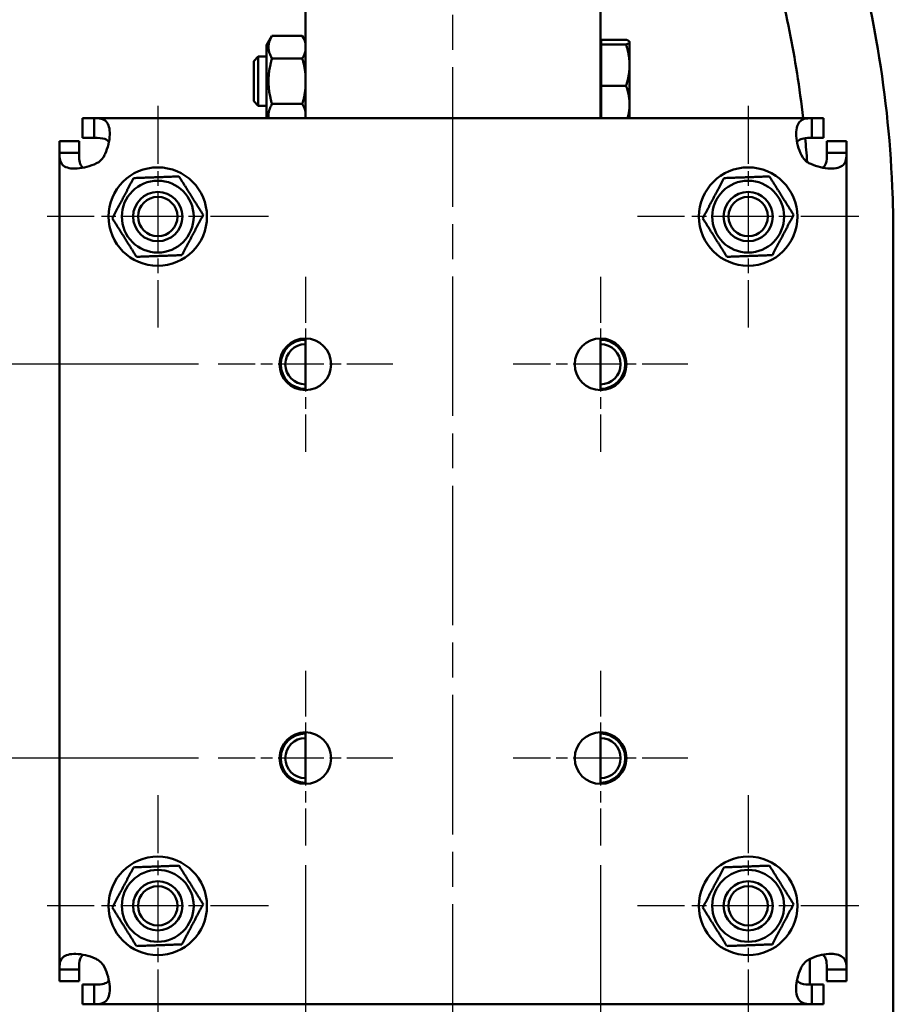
# Model space of a CAD drawing. Header units: millimetres. Extents: x 0 to 2100, y 0 to 1485.
# Tile 23 of 40: x 225 to 403, y 887 to 1087. Entities that reach past the tile are written whole.
import ezdxf

# ---------------------------------------------------------------- set-up
doc = ezdxf.new("R2010")
doc.units = ezdxf.units.MM
doc.header["$LTSCALE"] = 5
doc.linetypes.add('CHAIN', pattern=[0.3543, 0.2362, -0.0295, 0.0591, -0.0295])
for name, color, linetype, lineweight in [('Bemaßung (ISO)', 7, 'Continuous', 25), ('Mittellinie (ISO)', 7, 'Continuous', 25), ('Mittelpunktmarkierung (ISO)', 7, 'Continuous', 25), ('Sichtbar (ISO)', 7, 'Continuous', 50)]:
    doc.layers.add(name, color=color, linetype=linetype, lineweight=lineweight)
doc.styles.add('Notiztext (DIN)', font='isocpeur.ttf')
doc.dimstyles.new('Standard (DIN)', dxfattribs={"dimscale": 5, "dimtxt": 3.5, "dimasz": 2.5, "dimexe": 3.175, "dimexo": 0.8, "dimgap": 0.8, "dimtad": 1, "dimrnd": 1e-08, "dimzin": 0, "dimtxsty": 'Notiztext (DIN)', "dimcen": 0.09, "dimdle": 10, "dimclrd": 256, "dimclre": 256, "dimclrt": 256, "dimadec": 0, "dimazin": 0, "dimtfac": 1, "dimtmove": 0, "dimatfit": 3, "dimfxl": 1, "dimtolj": 1, "dimtzin": 0, "dimlwd": -1, "dimlwe": -1, "dimarcsym": 0})

# ---------------------------------------------------------------- blocks, each defined once
blk = doc.blocks.new('*D17')
at = {"layer": 'Bemaßung (ISO)'}
for p, q in [((283.34, 915.16), (283.34, 826.68)), ((343.34, 915.16), (343.34, 826.68)), ((270.84, 842.56), (154.81, 842.56)), ((343.34, 842.56), (283.34, 842.56)), ((355.84, 842.56), (368.34, 842.56))]:
    blk.add_line(p, q, dxfattribs=at)
for points in [[(270.84, 844.64), (270.84, 840.47), (283.34, 842.56)], [(355.84, 844.64), (355.84, 840.47), (343.34, 842.56)]]:
    blk.add_solid(points, dxfattribs=at)
at = {"layer": 'Defpoints', "color": 0}
for p in [(283.34, 919.16), (343.34, 919.16), (343.34, 842.56)]:
    blk.add_point(p, dxfattribs=at)
at = {"layer": 'Bemaßung (ISO)', "insert": (158.81, 867.56), "char_height": 17.5, "attachment_point": 1, "style": 'Notiztext (DIN)'}
blk.add_mtext('\\A1;60,00', dxfattribs=at)
blk = doc.blocks.new('*D18')
at = {"layer": 'Bemaßung (ISO)'}
for p, q in [((261.59, 1016.91), (187.46, 1016.91)), ((203.34, 1004.41), (203.34, 949.41)), ((261.59, 936.91), (187.46, 936.91))]:
    blk.add_line(p, q, dxfattribs=at)
for points in [[(201.25, 1004.41), (205.42, 1004.41), (203.34, 1016.91)], [(201.25, 949.41), (205.42, 949.41), (203.34, 936.91)]]:
    blk.add_solid(points, dxfattribs=at)
at = {"layer": 'Defpoints', "color": 0}
for p in [(265.59, 1016.91), (203.34, 936.91), (265.59, 936.91)]:
    blk.add_point(p, dxfattribs=at)
at = {"layer": 'Bemaßung (ISO)', "insert": (178.34, 951.1), "char_height": 17.5, "attachment_point": 1, "rotation": 90, "style": 'Notiztext (DIN)'}
blk.add_mtext('\\A1;80,00', dxfattribs=at)

msp = doc.modelspace()

# ---------------------------------------------------------------- linework, layer by layer
at = {"layer": 'Mittellinie (ISO)', "linetype": 'CHAIN', "ltscale": 23.990969}
msp.add_line((313.338, 411.408), (313.338, 1179.408), dxfattribs=at)
at = {"layer": 'Mittelpunktmarkierung (ISO)', "linetype": 'CHAIN', "ltscale": 10.000767}
for p, q in [((253.338, 1069.408), (253.338, 1024.408)), ((373.338, 1069.408), (373.338, 1024.408)), ((275.838, 1046.908), (230.838, 1046.908)), ((395.838, 1046.908), (350.838, 1046.908)), ((253.338, 929.408), (253.338, 884.408)), ((373.338, 929.408), (373.338, 884.408)), ((275.838, 906.908), (230.838, 906.908)), ((395.838, 906.908), (350.838, 906.908))]:
    msp.add_line(p, q, dxfattribs=at)
at = {"layer": 'Mittelpunktmarkierung (ISO)', "linetype": 'CHAIN', "ltscale": 7.889472}
for p, q in [((283.338, 1034.658), (283.338, 999.158)), ((343.338, 1034.658), (343.338, 999.158)), ((301.088, 1016.908), (265.588, 1016.908)), ((361.088, 1016.908), (325.588, 1016.908)), ((283.338, 954.658), (283.338, 919.158)), ((343.338, 954.658), (343.338, 919.158)), ((301.088, 936.908), (265.588, 936.908)), ((361.088, 936.908), (325.588, 936.908))]:
    msp.add_line(p, q, dxfattribs=at)
at = {"layer": 'Sichtbar (ISO)'}
for p, q in [((283.338, 1066.908), (283.338, 1166.908)), ((343.338, 1066.908), (343.338, 1166.908)), ((275.438, 1081.708), (276.557, 1083.645)), ((282.719, 1083.645), (276.557, 1083.645)), ((283.338, 1082.574), (282.719, 1083.645)), ((343.438, 1082.84), (348.523, 1082.84)), ((343.438, 1081.891), (343.438, 1082.84)), ((349.238, 1082.408), (349.213, 1082.45)), ((349.238, 1082.365), (349.238, 1082.408)), ((349.238, 1077.675), (349.238, 1082.365)), ((275.438, 1081.708), (275.438, 1067.108)), ((343.438, 1081.723), (343.338, 1081.723)), ((343.438, 1073.459), (343.438, 1081.891)), ((343.438, 1081.891), (348.523, 1081.891)), ((272.838, 1078.487), (273.758, 1079.408)), ((272.838, 1070.328), (272.838, 1078.487)), ((273.758, 1079.408), (273.758, 1069.408)), ((275.438, 1079.408), (273.758, 1079.408)), ((282.719, 1079.026), (276.557, 1079.026)), ((349.238, 1069.717), (349.238, 1077.675)), ((343.438, 1066.908), (343.438, 1073.459)), ((343.438, 1073.459), (348.523, 1073.459)), ((272.838, 1070.328), (273.758, 1069.408)), ((275.438, 1069.408), (273.758, 1069.408)), ((282.719, 1069.789), (276.557, 1069.789)), ((349.238, 1066.908), (349.238, 1069.717)), ((238.045, 1066.908), (240.41, 1066.908)), ((238.045, 1062.908), (238.045, 1066.908)), ((240.41, 1064.668), (240.41, 1066.908)), ((240.41, 1066.908), (386.266, 1066.908)), ((275.438, 1067.108), (275.553, 1066.908)), ((343.438, 1067.093), (343.338, 1067.093)), ((386.266, 1066.908), (388.631, 1066.908)), ((386.266, 1066.908), (386.266, 1064.668)), ((388.631, 1066.908), (388.631, 1062.908)), ((240.41, 1062.908), (240.41, 1064.668)), ((386.266, 1064.668), (386.266, 1062.908)), ((233.338, 1059.836), (233.338, 1062.201)), ((233.338, 1062.201), (237.338, 1062.201)), ((237.338, 1062.201), (237.338, 1059.836)), ((240.41, 1062.908), (238.045, 1062.908)), ((388.631, 1062.908), (386.266, 1062.908)), ((389.338, 1062.201), (393.338, 1062.201)), ((389.338, 1059.836), (389.338, 1062.201)), ((393.338, 1062.201), (393.338, 1059.836)), ((233.338, 1059.836), (235.578, 1059.836)), ((233.338, 893.98), (233.338, 1059.836)), ((235.578, 1059.836), (237.338, 1059.836)), ((389.338, 1059.836), (391.098, 1059.836)), ((391.098, 1059.836), (393.338, 1059.836)), ((393.338, 1059.836), (393.338, 893.98)), ((402.838, 758.578), (402.838, 1042.978)), ((283.338, 1011.658), (283.338, 1022.158)), ((343.338, 1011.658), (343.338, 1022.158)), ((283.338, 931.658), (283.338, 942.158)), ((343.338, 931.658), (343.338, 942.158)), ((385.838, 890.911), (385.838, 896.098)), ((235.578, 893.98), (233.338, 893.98)), ((233.338, 891.615), (233.338, 893.98)), ((237.338, 893.98), (235.578, 893.98)), ((237.338, 893.98), (237.338, 891.615)), ((391.098, 893.98), (389.338, 893.98)), ((389.338, 891.615), (389.338, 893.98)), ((393.338, 893.98), (391.098, 893.98)), ((393.338, 893.98), (393.338, 891.615)), ((237.338, 891.615), (233.338, 891.615)), ((238.045, 890.908), (240.41, 890.908)), ((238.045, 886.908), (238.045, 890.908)), ((240.41, 889.148), (240.41, 890.908)), ((386.266, 890.908), (388.631, 890.908)), ((386.266, 890.908), (386.266, 889.148)), ((388.631, 890.908), (388.631, 886.908)), ((393.338, 891.615), (389.338, 891.615)), ((240.41, 886.908), (240.41, 889.148)), ((386.266, 889.148), (386.266, 886.908)), ((240.41, 886.908), (238.045, 886.908)), ((386.266, 886.908), (240.41, 886.908)), ((388.631, 886.908), (386.266, 886.908))]:
    msp.add_line(p, q, dxfattribs=at)
for centre, radius in [((253.338, 1046.908), 10), ((373.338, 1046.908), 10), ((253.338, 1046.908), 7.3), ((373.338, 1046.908), 7.3), ((253.338, 1046.908), 5), ((253.338, 1046.908), 4), ((373.338, 1046.908), 5), ((373.338, 1046.908), 4), ((283.338, 1016.908), 5.25), ((343.338, 1016.908), 5.25), ((283.338, 936.908), 5.25), ((343.338, 936.908), 5.25), ((253.338, 906.908), 10), ((373.338, 906.908), 10), ((253.338, 906.908), 7.3), ((373.338, 906.908), 7.3), ((253.338, 906.908), 5), ((253.338, 906.908), 4), ((373.338, 906.908), 5), ((373.338, 906.908), 4)]:
    msp.add_circle(centre, radius, dxfattribs=at)
for centre, radius, start, end in [((237.582, 1062.664), 6, 308.75682, 321.24318), ((389.094, 1062.664), 6, 218.75682, 231.24318), ((283.338, 1016.908), 5, 90, 270), ((283.338, 1016.908), 4.08, 90, 270), ((343.338, 1016.908), 5, 270, 90), ((343.338, 1016.908), 4.08, 270, 90), ((283.338, 936.908), 5, 90, 270), ((283.338, 936.908), 4.08, 90, 270), ((343.338, 936.908), 5, 270, 90), ((343.338, 936.908), 4.08, 270, 90), ((237.582, 891.152), 6, 38.75682, 51.24318), ((389.094, 891.152), 6, 128.75682, 141.24318)]:
    msp.add_arc(centre, radius, start, end, dxfattribs=at)
for points, knots in [([(332.853, 1166.908), (332.863, 1167.081), (332.878, 1167.253), (333.007, 1168.321), (333.263, 1169.211), (334.032, 1170.844), (334.554, 1171.608), (335.798, 1172.917), (336.535, 1173.478), (338.127, 1174.329), (339.002, 1174.63), (340.792, 1174.939), (341.729, 1174.948), (343.129, 1174.732), (343.62, 1174.611), (344.253, 1174.394), (344.409, 1174.335), (344.582, 1174.264), (344.602, 1174.256), (344.63, 1174.244), (344.64, 1174.24), (344.654, 1174.234), (344.659, 1174.232), (344.666, 1174.229), (344.669, 1174.228), (344.672, 1174.226), (344.672, 1174.226), (344.673, 1174.226), (344.673, 1174.226), (344.674, 1174.226), (344.674, 1174.226), (344.674, 1174.225), (344.674, 1174.225), (344.675, 1174.225), (344.675, 1174.225), (344.678, 1174.224), (344.676, 1174.225), (344.677, 1174.224), (344.677, 1174.224), (344.683, 1174.222), (344.688, 1174.22), (344.701, 1174.214), (344.709, 1174.21), (344.744, 1174.195), (344.776, 1174.181), (344.92, 1174.118), (345.076, 1174.048), (345.645, 1173.785), (346.156, 1173.543), (347.928, 1172.638), (349.447, 1171.832), (354.045, 1168.99), (357.49, 1166.66), (363.656, 1161.375), (366.15, 1158.991), (371.398, 1153.205), (374.142, 1149.676), (382.11, 1137.609), (386.495, 1128.032), (394.091, 1106.881), (397.223, 1094.955), (401.102, 1073.028), (402.197, 1063.001), (402.768, 1049.648), (402.838, 1046.313), (402.838, 1042.978)], [1.0169629, 1.0169629, 1.0169629, 1.0169629, 1.0687425, 1.0687425, 1.3395834, 1.3395834, 1.6104242, 1.6104242, 1.8812694, 1.8812694, 2.1519913, 2.1519913, 2.4261558, 2.4261558, 2.5767478, 2.5767478, 2.6267695, 2.6267695, 2.6330195, 2.6330195, 2.6361445, 2.6361445, 2.6377072, 2.6377072, 2.6384943, 2.6384943, 2.6386929, 2.6386929, 2.6387918, 2.6387918, 2.6388904, 2.6388904, 2.6389883, 2.6389883, 2.639184, 2.639184, 2.6454343, 2.6454343, 2.6531912, 2.6531912, 2.7359312, 2.7359312, 2.8462513, 2.8462513, 3.1404466, 3.1404466, 3.9251849, 3.9251849, 5.1900383, 5.1900383, 7.0252237, 7.0252237, 9.1766049, 9.1766049, 10.5053513, 10.5053513, 12.0619152, 12.0619152, 15.4718776, 15.4718776, 19.2059855, 19.2059855, 22.2165461, 22.2165461, 23.2168515, 23.2168515, 23.2168515, 23.2168515]), ([(384.504, 1066.908), (383.798, 1073.169), (382.852, 1079.031), (380.531, 1090.595), (379.124, 1096.235), (376.032, 1106.831), (374.347, 1111.786), (370.746, 1121.004), (368.829, 1125.267), (364.805, 1132.928), (362.694, 1136.341), (358.513, 1142.057), (356.476, 1144.449), (352.764, 1148.26), (351.105, 1149.777), (348.136, 1152.241), (346.816, 1153.241), (344.792, 1154.666), (344.043, 1155.165), (343.338, 1155.616)], [1.2162668, 1.2162668, 1.2162668, 1.2162668, 1.4, 1.4, 1.6, 1.6, 1.8, 1.8, 2, 2, 2.195966, 2.195966, 2.3662489, 2.3662489, 2.5005381, 2.5005381, 2.6117197, 2.6117197, 2.6808621, 2.6808621, 2.6808621, 2.6808621]), ([(240.41, 1066.908), (241.439, 1066.908), (242.302, 1066.788), (242.858, 1066.203), (243.36, 1065.675), (243.612, 1064.746), (243.579, 1063.553), (243.545, 1062.336), (243.215, 1060.882), (242.634, 1059.628), (242.519, 1059.379), (242.394, 1059.139), (242.261, 1058.908)], [2.0616129, 2.0616129, 2.0616129, 2.0616129, 2.645327, 2.645327, 2.645327, 3.1727813, 3.1727813, 3.1727813, 3.7114062, 3.7114062, 3.7114062, 3.8180267, 3.8180267, 3.8180267, 3.8180267]), ([(384.415, 1058.908), (383.739, 1060.077), (383.297, 1061.517), (383.15, 1062.813), (383.006, 1064.078), (383.144, 1065.163), (383.544, 1065.839), (383.994, 1066.598), (384.776, 1066.848), (385.76, 1066.897), (385.924, 1066.905), (386.092, 1066.908), (386.266, 1066.908)], [-0.676434, -0.676434, -0.676434, -0.676434, -0.1368083, -0.1368083, -0.1368083, 0.3898717, 0.3898717, 0.3898717, 0.9816466, 0.9816466, 0.9816466, 1.0799797, 1.0799797, 1.0799797, 1.0799797]), ([(243.405, 1062.036), (243.237, 1062.328), (242.952, 1062.548), (242.562, 1062.682), (242.017, 1062.868), (241.271, 1062.908), (240.41, 1062.908)], [3.38318414, 3.38318414, 3.38318414, 3.38318414, 3.73328705, 3.73328705, 3.73328705, 4.22157236, 4.22157236, 4.22157236, 4.22157236]), ([(386.266, 1062.908), (385.055, 1062.908), (384.079, 1062.817), (383.552, 1062.38), (383.436, 1062.283), (383.342, 1062.169), (383.27, 1062.04)], [-1.0799797, -1.0799797, -1.0799797, -1.0799797, -0.39341554, -0.39341554, -0.39341554, -0.24159149, -0.24159149, -0.24159149, -0.24159149]), ([(241.338, 1057.985), (240.169, 1057.309), (238.728, 1056.867), (237.432, 1056.72), (236.167, 1056.576), (235.082, 1056.714), (234.406, 1057.114), (233.647, 1057.564), (233.397, 1058.346), (233.349, 1059.33), (233.341, 1059.493), (233.338, 1059.662), (233.338, 1059.836)], [-2.2472304, -2.2472304, -2.2472304, -2.2472304, -1.7076046, -1.7076046, -1.7076046, -1.1809247, -1.1809247, -1.1809247, -0.5891497, -0.5891497, -0.5891497, -0.4908166, -0.4908166, -0.4908166, -0.4908166]), ([(237.338, 1059.836), (237.338, 1058.625), (237.428, 1057.648), (237.865, 1057.122), (237.962, 1057.006), (238.076, 1056.911), (238.205, 1056.839)], [0.49081662, 0.49081662, 0.49081662, 0.49081662, 1.17738079, 1.17738079, 1.17738079, 1.32920484, 1.32920484, 1.32920484, 1.32920484]), ([(393.338, 1059.836), (393.338, 1058.806), (393.219, 1057.943), (392.634, 1057.388), (392.105, 1056.885), (391.176, 1056.634), (389.984, 1056.667), (388.766, 1056.7), (387.313, 1057.031), (386.058, 1057.612), (385.81, 1057.727), (385.569, 1057.851), (385.338, 1057.985)], [-2.650776, -2.650776, -2.650776, -2.650776, -2.0670619, -2.0670619, -2.0670619, -1.5396077, -1.5396077, -1.5396077, -1.0009828, -1.0009828, -1.0009828, -0.8943623, -0.8943623, -0.8943623, -0.8943623]), ([(388.467, 1056.84), (388.758, 1057.008), (388.978, 1057.293), (389.112, 1057.684), (389.298, 1058.228), (389.338, 1058.974), (389.338, 1059.836)], [1.81238781, 1.81238781, 1.81238781, 1.81238781, 2.16249072, 2.16249072, 2.16249072, 2.65077603, 2.65077603, 2.65077603, 2.65077603]), ([(233.338, 893.98), (233.338, 895.009), (233.457, 895.872), (234.042, 896.428), (234.571, 896.93), (235.5, 897.181), (236.692, 897.149), (237.909, 897.115), (239.363, 896.785), (240.618, 896.204), (240.866, 896.088), (241.107, 895.964), (241.338, 895.83)], [0.4908166, 0.4908166, 0.4908166, 0.4908166, 1.0745307, 1.0745307, 1.0745307, 1.6019849, 1.6019849, 1.6019849, 2.1406099, 2.1406099, 2.1406099, 2.2472304, 2.2472304, 2.2472304, 2.2472304]), ([(238.209, 896.975), (237.917, 896.807), (237.697, 896.522), (237.564, 896.131), (237.377, 895.587), (237.338, 894.841), (237.338, 893.98)], [-1.32920484, -1.32920484, -1.32920484, -1.32920484, -0.97910193, -0.97910193, -0.97910193, -0.49081662, -0.49081662, -0.49081662, -0.49081662]), ([(385.338, 895.83), (386.507, 896.506), (387.948, 896.948), (389.244, 897.095), (390.508, 897.239), (391.594, 897.102), (392.269, 896.701), (393.028, 896.251), (393.279, 895.469), (393.327, 894.485), (393.335, 894.322), (393.338, 894.153), (393.338, 893.98)], [0.8943623, 0.8943623, 0.8943623, 0.8943623, 1.4339881, 1.4339881, 1.4339881, 1.960668, 1.960668, 1.960668, 2.552443, 2.552443, 2.552443, 2.650776, 2.650776, 2.650776, 2.650776]), ([(389.338, 893.98), (389.338, 895.191), (389.247, 896.167), (388.81, 896.693), (388.714, 896.81), (388.599, 896.904), (388.471, 896.976)], [-2.65077603, -2.65077603, -2.65077603, -2.65077603, -1.96421186, -1.96421186, -1.96421186, -1.81238781, -1.81238781, -1.81238781, -1.81238781]), ([(242.261, 894.908), (242.936, 893.739), (243.378, 892.298), (243.526, 891.002), (243.669, 889.737), (243.532, 888.652), (243.131, 887.976), (242.682, 887.217), (241.9, 886.967), (240.916, 886.919), (240.752, 886.911), (240.583, 886.908), (240.41, 886.908)], [2.4651586, 2.4651586, 2.4651586, 2.4651586, 3.0047844, 3.0047844, 3.0047844, 3.5314643, 3.5314643, 3.5314643, 4.1232393, 4.1232393, 4.1232393, 4.2215724, 4.2215724, 4.2215724, 4.2215724]), ([(386.266, 886.908), (385.236, 886.908), (384.374, 887.027), (383.818, 887.612), (383.315, 888.14), (383.064, 889.07), (383.097, 890.262), (383.13, 891.479), (383.461, 892.933), (384.042, 894.187), (384.157, 894.436), (384.282, 894.677), (384.415, 894.908)], [-1.0799797, -1.0799797, -1.0799797, -1.0799797, -0.4962656, -0.4962656, -0.4962656, 0.0311886, 0.0311886, 0.0311886, 0.5698136, 0.5698136, 0.5698136, 0.676434, 0.676434, 0.676434, 0.676434]), ([(240.41, 890.908), (241.621, 890.908), (242.597, 890.998), (243.123, 891.435), (243.24, 891.532), (243.334, 891.646), (243.406, 891.775)], [2.06161295, 2.06161295, 2.06161295, 2.06161295, 2.74817712, 2.74817712, 2.74817712, 2.90000117, 2.90000117, 2.90000117, 2.90000117]), ([(383.271, 891.779), (383.438, 891.487), (383.723, 891.267), (384.114, 891.134), (384.659, 890.947), (385.405, 890.908), (386.266, 890.908)], [0.24159149, 0.24159149, 0.24159149, 0.24159149, 0.59169439, 0.59169439, 0.59169439, 1.0799797, 1.0799797, 1.0799797, 1.0799797])]:
    msp.add_open_spline(points, degree=3, knots=knots, dxfattribs=at)
for points, weights in [([(276.557, 1083.645), (275.223, 1081.336), (276.557, 1079.026)], [1, 1.15470053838, 1]), ([(283.338, 1082.155), (283.176, 1082.854), (282.719, 1083.645)], [1.06628586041, 1.04809561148, 1]), ([(349.238, 1082.365), (349.238, 1082.585), (348.523, 1082.84)], [1, 1.0379548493, 1]), ([(348.523, 1081.891), (349.238, 1082.145), (349.238, 1082.365)], [1, 1.0379548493, 1]), ([(282.719, 1079.026), (283.176, 1079.817), (283.338, 1080.517)], [1, 1.04809561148, 1.06628586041]), ([(349.238, 1077.675), (349.238, 1079.632), (348.523, 1081.891)], [1, 1.0379548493, 1]), ([(276.557, 1079.026), (275.223, 1074.408), (276.557, 1069.789)], [1, 1.15470053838, 1]), ([(283.338, 1076.046), (283.176, 1077.444), (282.719, 1079.026)], [1.06628586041, 1.04809561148, 1]), ([(348.523, 1073.459), (349.238, 1075.718), (349.238, 1077.675)], [1, 1.0379548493, 1]), ([(282.719, 1069.789), (283.176, 1071.371), (283.338, 1072.769)], [1, 1.04809561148, 1.06628586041]), ([(349.238, 1069.717), (349.238, 1071.454), (348.523, 1073.459)], [1, 1.0379548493, 1]), ([(276.557, 1069.789), (275.669, 1068.252), (275.889, 1066.908)], [1, 1.09787886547, 1.07190202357]), ([(283.338, 1068.299), (283.176, 1068.998), (282.719, 1069.789)], [1.06628586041, 1.04809561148, 1]), ([(348.823, 1066.908), (349.238, 1068.373), (349.238, 1069.717)], [1.01354098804, 1.02913466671, 1]), ([(244.107, 1046.564), (246.266, 1050.647), (248.425, 1054.73)], [1, 1.15470053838, 1]), ([(248.425, 1054.73), (253.04, 1054.902), (257.656, 1055.074)], [1, 1.15470053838, 1]), ([(257.656, 1055.074), (260.113, 1051.162), (262.569, 1047.251)], [1, 1.15470053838, 1]), ([(364.107, 1046.564), (366.266, 1050.647), (368.425, 1054.73)], [1, 1.15470053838, 1]), ([(368.425, 1054.73), (373.04, 1054.902), (377.656, 1055.074)], [1, 1.15470053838, 1]), ([(377.656, 1055.074), (380.113, 1051.162), (382.569, 1047.251)], [1, 1.15470053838, 1]), ([(249.02, 1038.741), (246.563, 1042.653), (244.107, 1046.564)], [1, 1.15470053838, 1]), ([(262.569, 1047.251), (260.41, 1043.168), (258.251, 1039.085)], [1, 1.15470053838, 1]), ([(369.02, 1038.741), (366.563, 1042.653), (364.107, 1046.564)], [1, 1.15470053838, 1]), ([(382.569, 1047.251), (380.41, 1043.168), (378.251, 1039.085)], [1, 1.15470053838, 1]), ([(258.251, 1039.085), (253.635, 1038.913), (249.02, 1038.741)], [1, 1.15470053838, 1]), ([(378.251, 1039.085), (373.635, 1038.913), (369.02, 1038.741)], [1, 1.15470053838, 1]), ([(244.107, 906.564), (246.266, 910.647), (248.425, 914.73)], [1, 1.15470053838, 1]), ([(248.425, 914.73), (253.04, 914.902), (257.656, 915.074)], [1, 1.15470053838, 1]), ([(257.656, 915.074), (260.113, 911.162), (262.569, 907.251)], [1, 1.15470053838, 1]), ([(364.107, 906.564), (366.266, 910.647), (368.425, 914.73)], [1, 1.15470053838, 1]), ([(368.425, 914.73), (373.04, 914.902), (377.656, 915.074)], [1, 1.15470053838, 1]), ([(377.656, 915.074), (380.113, 911.162), (382.569, 907.251)], [1, 1.15470053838, 1]), ([(249.02, 898.741), (246.563, 902.653), (244.107, 906.564)], [1, 1.15470053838, 1]), ([(262.569, 907.251), (260.41, 903.168), (258.251, 899.085)], [1, 1.15470053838, 1]), ([(369.02, 898.741), (366.563, 902.653), (364.107, 906.564)], [1, 1.15470053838, 1]), ([(382.569, 907.251), (380.41, 903.168), (378.251, 899.085)], [1, 1.15470053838, 1]), ([(258.251, 899.085), (253.635, 898.913), (249.02, 898.741)], [1, 1.15470053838, 1]), ([(378.251, 899.085), (373.635, 898.913), (369.02, 898.741)], [1, 1.15470053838, 1])]:
    msp.add_rational_spline(points, weights, degree=2, dxfattribs=at)
msp.add_open_spline([(385.318, 1058.001), (385.203, 1059.644), (385.07, 1061.26), (384.922, 1062.85)], degree=3, dxfattribs=at)

# ---------------------------------------------------------------- dimensions: what is measured, and where the dimension line sits
at = {"layer": 'Bemaßung (ISO)'}
for base, p1, p2, angle, override, picture, middle in [((203.338, 936.908), (265.588, 1016.908), (265.588, 936.908), 90, {"dimgap": 0.8, "dimdec": 2, "dimtol": 0, "dimlim": 0, "dimtp": 0, "dimtm": 0, "dimtdec": 2, "dimtofl": 0, "dimatfit": 1}, '*D18', (203.338, 976.908)), ((343.338, 842.558), (283.338, 919.158), (343.338, 919.158), 180, {"dimgap": 0.8, "dimdec": 2, "dimtol": 0, "dimlim": 0, "dimtp": 0, "dimtm": 0, "dimtdec": 2, "dimtofl": 1, "dimatfit": 1}, '*D17', (184.624, 842.558))]:
    dim = msp.add_linear_dim(base=base, p1=p1, p2=p2, angle=angle, dimstyle='Standard (DIN)', override=override, dxfattribs=at)
    dim.commit()
    dim.dimension.update_dxf_attribs({"geometry": picture, "text_midpoint": middle, "dimtype": 160})

doc.saveas('drawing.dxf')
